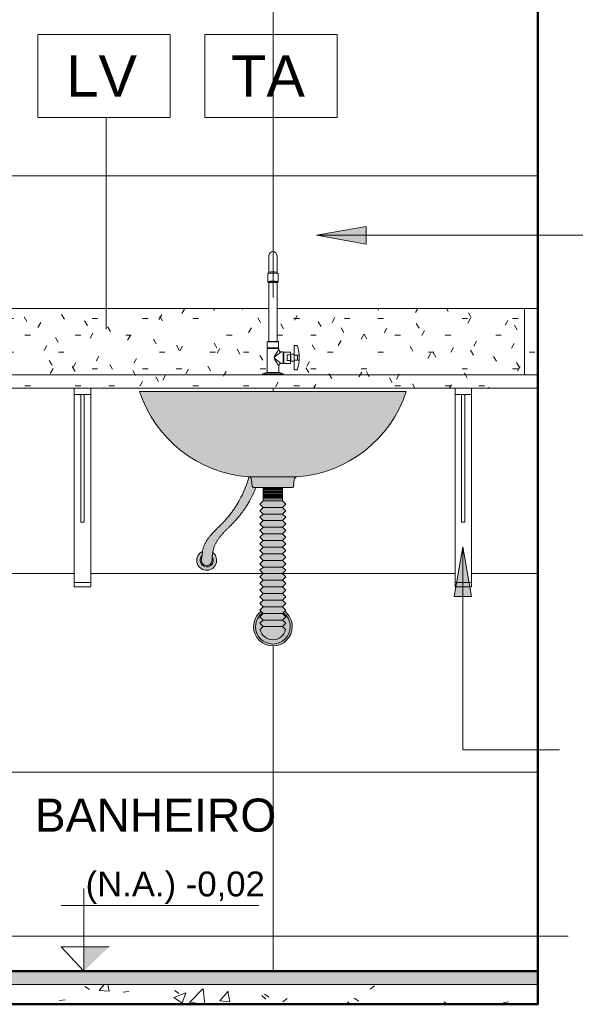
# Model space of a CAD drawing. Header units: metres. Extents: x 0.1 to 29.7, y -14.4 to 9.4.
# Tile 9 of 14: x 18.3 to 19.1, y -0.1 to 1.4. Entities that reach past the tile are written whole.
import ezdxf

# ---------------------------------------------------------------- set-up
doc = ezdxf.new("R2010")
doc.units = ezdxf.units.M
for name, color, linetype, lineweight in [('A-ANNO-KEYN', 7, 'Continuous', 9), ('A-DETL-GENF', 7, 'Continuous', 5), ('A-FLOR', 7, 'Continuous', 5), ('A-FLOR-MCUT', 7, 'Continuous', 5), ('A-FLOR-PATT', 7, 'Continuous', 5), ('A-WALL-PATT', 7, 'Continuous', 5), ('G-ANNO-DIMS', 7, 'Continuous', 9), ('G-ANNO-TEXT', 7, 'Continuous', 9), ('I-WALL', 7, 'Continuous', 5), ('P-SANR-FIXT', 7, 'Continuous', 5), ('Q-CASE', 7, 'Continuous', 5), ('Q-SPCQ', 7, 'Continuous', 5)]:
    doc.layers.add(name, color=color, linetype=linetype, lineweight=lineweight)
doc.layers.add('A-DETL', color=7, linetype='Continuous', lineweight=5, true_color=0x00a600)
doc.styles.add('Arial_3', font='arial.ttf', dxfattribs={"height": 0.0375})
doc.styles.add('Arial_4', font='arial.ttf', dxfattribs={"height": 0.05})
doc.styles.add('Arial_5', font='arial.ttf', dxfattribs={"height": 0.0625})
pattern_1 = [(0, (0, 0), (0.1016, 0.0254), [0.00838, -0.06782, 0.00838, -0.06782, -0.4064]), (0, (0, 0), (0.1016, 0.0254), [-0.1524, 0.00838, -0.14402, 0.00838, -0.06782, -0.1778]), (0, (0, 0), (0.1016, 0.0254), [-0.381, 0.00838, -0.04242, 0.00838, -0.11862]), (120, (0.0381, 0.0127), (-0.072797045, 0.07528818), [0.00838, -0.06782, 0.00838, -0.06782, -0.4064]), (120, (0.0381, 0.0127), (-0.072797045, 0.07528818), [-0.1524, 0.00838, -0.14402, 0.00838, -0.06782, -0.1778]), (120, (0.0381, 0.0127), (-0.072797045, 0.07528818), [-0.381, 0.00838, -0.04242, 0.00838, -0.11862]), (240, (0.0508, 0.0635), (-0.028802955, -0.10068818), [0.00838, -0.06782, 0.00838, -0.06782, -0.4064]), (240, (0.0508, 0.0635), (-0.028802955, -0.10068818), [-0.1524, 0.00838, -0.14402, 0.00838, -0.06782, -0.1778]), (240, (0.0508, 0.0635), (-0.028802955, -0.10068818), [-0.381, 0.00838, -0.04242, 0.00838, -0.11862])]

# ---------------------------------------------------------------- blocks, each defined once
blk = doc.blocks.new('TAMPO GRANITO2 - TAMPO GRANITO-2002902-5b')
at = {"layer": 'Q-CASE', "true_color": 0xc0c0c0}
h = blk.add_hatch(dxfattribs=at)
h.set_pattern_fill('FP_12', color=9, style=0, pattern_type=2)
h.set_pattern_definition(pattern_1)
h.paths.add_polyline_path([(13.7471, 0.88), (14.095, 0.88), (14.095, 0.98), (13.7212, 0.98), (13.7212, 0.9305), (13.723, 0.9305), (13.7236, 0.9299), (13.7236, 0.9207), (13.7227, 0.9207), (13.7228, 0.9198), (13.724, 0.9198), (13.7241, 0.9173), (13.725, 0.9157), (13.7266, 0.9148), (13.7295, 0.9147), (13.7306, 0.9144), (13.7306, 0.9137), (13.7314, 0.9137), (13.7314, 0.9145), (13.7414, 0.9145), (13.7414, 0.9105), (13.7422, 0.9105), (13.7422, 0.9113), (13.7471, 0.9114), (13.7471, 0.9242), (13.7511, 0.9242), (13.7519, 0.9237), (13.7543, 0.9114), (13.7543, 0.8999), (13.7519, 0.8882), (13.7512, 0.8877), (13.7471, 0.8877), (13.7471, 0.9005), (13.7422, 0.9006), (13.7422, 0.9014), (13.7414, 0.9014), (13.7414, 0.8974), (13.7314, 0.8974), (13.7314, 0.8982), (13.7306, 0.8982), (13.7306, 0.8972), (13.7266, 0.8971), (13.725, 0.8962), (13.7241, 0.8946), (13.724, 0.8937), (13.7241, 0.8835), (13.725, 0.8835), (13.7304, 0.8816), (13.7308, 0.8809), (13.7308, 0.88), (13.7414, 0.88)])
h.paths.add_polyline_path([(13.4354, 0.88), (13.6993, 0.88), (13.6993, 0.8809), (13.6997, 0.8816), (13.7052, 0.8835), (13.7061, 0.8835), (13.7061, 0.9198), (13.7074, 0.9198), (13.7074, 0.9207), (13.7065, 0.9207), (13.7065, 0.9299), (13.7074, 0.9305), (13.7089, 0.9305), (13.7089, 0.98), (13.315, 0.98), (13.315, 0.88)])
h = blk.add_hatch(dxfattribs=at)
h.set_pattern_fill('FP_12', color=9, style=0, pattern_type=2)
h.set_pattern_definition(pattern_1)
h.paths.add_polyline_path([(14.115, 0.88), (14.115, 0.98), (14.095, 0.98), (14.095, 0.88)])
h = blk.add_hatch(dxfattribs=at)
h.set_pattern_fill('FP_12', color=9, style=0, pattern_type=2)
h.set_pattern_definition(pattern_1)
h.paths.add_polyline_path([(13.9456, 0.86), (14.115, 0.86), (14.115, 0.88), (13.315, 0.88), (13.315, 0.86), (13.7755, 0.86)])
at = {"layer": 'Q-CASE'}
for p, q in [((13.315, 0.98), (13.7089, 0.98)), ((13.315, 0.88), (13.315, 0.98)), ((13.7212, 0.98), (14.095, 0.98)), ((14.095, 0.98), (14.115, 0.98)), ((14.095, 0.88), (14.095, 0.98)), ((13.315, 0.88), (14.115, 0.88)), ((13.315, 0.88), (13.315, 0.86)), ((14.115, 0.88), (14.095, 0.88)), ((14.115, 0.86), (13.315, 0.86))]:
    blk.add_line(p, q, dxfattribs=at)
blk = doc.blocks.new('TORNEIRA DE MESA_ BICA MÓVEL_ BICA ALTA - 1167_C34_Cromado CR10-2217854-5b')
at = {"layer": 'P-SANR-FIXT'}
for p, q in [((13.7089, 1.06), (13.7089, 1.035)), ((13.7212, 1.035), (13.7212, 1.06)), ((13.7072, 1.033), (13.7072, 1.0209)), ((13.7229, 1.0209), (13.7229, 1.033)), ((13.7089, 1.0196), (13.7089, 0.9305)), ((13.7212, 0.9305), (13.7212, 1.0196)), ((13.7071, 0.9305), (13.7065, 0.9299)), ((13.7065, 0.9299), (13.7065, 0.9207)), ((13.7065, 0.9299), (13.7236, 0.9299)), ((13.7089, 0.9305), (13.7071, 0.9305)), ((13.7089, 0.9305), (13.7212, 0.9305)), ((13.723, 0.9305), (13.7212, 0.9305)), ((13.7236, 0.9299), (13.723, 0.9305)), ((13.7236, 0.9207), (13.7236, 0.9299)), ((13.7511, 0.9242), (13.7471, 0.9242)), ((13.7471, 0.9242), (13.7471, 0.9114)), ((13.7074, 0.9198), (13.7061, 0.9198)), ((13.7061, 0.9198), (13.7061, 0.8835)), ((13.7065, 0.9207), (13.7074, 0.9207)), ((13.7074, 0.9207), (13.7074, 0.9198)), ((13.7074, 0.9207), (13.7227, 0.9207)), ((13.7074, 0.9198), (13.7227, 0.9198)), ((13.724, 0.9182), (13.7179, 0.9094)), ((13.7275, 0.9147), (13.7182, 0.9077)), ((13.7227, 0.9198), (13.7227, 0.9207)), ((13.7227, 0.9207), (13.7236, 0.9207)), ((13.724, 0.9198), (13.7227, 0.9198)), ((13.724, 0.9182), (13.724, 0.9198)), ((13.7306, 0.9147), (13.7275, 0.9147)), ((13.7306, 0.9137), (13.7306, 0.9147)), ((13.7314, 0.9137), (13.7306, 0.9137)), ((13.7306, 0.9137), (13.7306, 0.8982)), ((13.7414, 0.9145), (13.7314, 0.9145)), ((13.7314, 0.9145), (13.7314, 0.9137)), ((13.7314, 0.8982), (13.7314, 0.9137)), ((13.7363, 0.9101), (13.7363, 0.9018)), ((13.7414, 0.9101), (13.7363, 0.9101)), ((13.7414, 0.9105), (13.7414, 0.9145)), ((13.7422, 0.9105), (13.7414, 0.9105)), ((13.7414, 0.9105), (13.7414, 0.9014)), ((13.7471, 0.9114), (13.7422, 0.9113)), ((13.7422, 0.9113), (13.7422, 0.9105)), ((13.7422, 0.9105), (13.7422, 0.9014)), ((13.7471, 0.9114), (13.7471, 0.9005)), ((13.7471, 0.9095), (13.7543, 0.9095)), ((13.7179, 0.9025), (13.724, 0.8937)), ((13.7182, 0.9042), (13.7275, 0.8972)), ((13.724, 0.8835), (13.724, 0.8937)), ((13.7275, 0.8972), (13.7306, 0.8972)), ((13.7306, 0.8972), (13.7306, 0.8982)), ((13.7306, 0.8982), (13.7314, 0.8982)), ((13.7314, 0.8982), (13.7314, 0.8974)), ((13.7314, 0.8974), (13.7414, 0.8974)), ((13.7363, 0.9018), (13.7414, 0.9018)), ((13.7414, 0.8974), (13.7414, 0.9014)), ((13.7414, 0.9014), (13.7422, 0.9014)), ((13.7422, 0.9014), (13.7422, 0.9006)), ((13.7422, 0.9006), (13.7471, 0.9005)), ((13.7471, 0.9024), (13.7543, 0.9024)), ((13.7471, 0.9005), (13.7471, 0.8877)), ((13.6993, 0.8809), (13.6993, 0.88)), ((13.6993, 0.8809), (13.7308, 0.8809)), ((13.7052, 0.8835), (13.6997, 0.8816)), ((13.6997, 0.8816), (13.7304, 0.8816)), ((13.7061, 0.8835), (13.7052, 0.8835)), ((13.7061, 0.8835), (13.724, 0.8835)), ((13.7249, 0.8835), (13.724, 0.8835)), ((13.7304, 0.8816), (13.7249, 0.8835)), ((13.7308, 0.88), (13.7308, 0.8809)), ((13.7471, 0.8877), (13.7512, 0.8877))]:
    blk.add_line(p, q, dxfattribs=at)
for centre, radius, start, end in [((13.715, 1.06), 0.00611, 0, 180), ((13.708, 1.0321), 0.00121, 92.5508, 131.4492), ((13.707, 1.035), 0.00194, 300.0086, 0), ((13.715, 0.9655), 0.0682, 84.0258, 95.9742), ((13.715, 1.0004), 0.0351, 79.9629, 100.0371), ((13.7231, 1.035), 0.00194, 180, 239.9914), ((13.7221, 1.0321), 0.00121, 48.5508, 87.4492), ((13.715, 0.9756), 0.0459, 80.1561, 99.8439), ((13.7083, 1.0209), 0.00113, 180, 234.4583), ((13.7092, 1.023), 0.00344, 243.1079, 264.8921), ((13.715, 1.0795), 0.0602, 264.1674, 275.8326), ((13.7209, 1.023), 0.00344, 275.1079, 296.8921), ((13.7218, 1.0209), 0.00113, 305.5417, 0), ((13.7511, 0.9234), 0.0008, 20, 90), ((13.6958, 0.9059), 0.0588, 342.4334, 17.5295), ((13.7229, 0.906), 0.00603, 145.542, 214.458), ((13.7196, 0.906), 0.00222, 127, 233), ((13.7275, 0.9182), 0.0035, 180, 270), ((13.6958, 0.9059), 0.0561, 356.4132, 3.5868), ((13.7275, 0.8937), 0.0035, 90, 180), ((13.7, 0.8809), 0.000696, 109.5582, 180.4418), ((13.7301, 0.8809), 0.000696, 359.5582, 70.4418), ((13.7512, 0.8884), 0.000702, 270, 342.4334)]:
    blk.add_arc(centre, radius, start, end, dxfattribs=at)
blk.add_ellipse((13.715, 1.0199), major_axis=(0.00662, 0), ratio=0.119103, start_param=5.892279, end_param=9.815684, dxfattribs=at)
blk = doc.blocks.new('MAO FRANCESA_4 - MAO FRANCESA_1-2704291-5b')
at = {"layer": 'Q-SPCQ'}
for p, q in [((13.415, 0.8505), (13.415, 0.86)), ((13.415, 0.8488), (13.415, 0.8505)), ((13.44, 0.8505), (13.415, 0.8505)), ((13.415, 0.5667), (13.415, 0.8488)), ((13.425, 0.6578), (13.425, 0.8505)), ((13.43, 0.8505), (13.43, 0.6578)), ((13.44, 0.86), (13.44, 0.8505)), ((13.44, 0.8505), (13.44, 0.8488)), ((13.44, 0.8488), (13.44, 0.5667)), ((13.425, 0.6578), (13.43, 0.6578)), ((13.415, 0.56), (13.415, 0.5667)), ((13.415, 0.5667), (13.44, 0.5667)), ((13.44, 0.5667), (13.44, 0.56)), ((13.44, 0.56), (13.415, 0.56))]:
    blk.add_line(p, q, dxfattribs=at)
blk = doc.blocks.new('MAO FRANCESA_3 - MAO FRANCESA_1-2704397-5b')
at = {"layer": 'Q-SPCQ'}
for p, q in [((13.99, 0.8505), (13.99, 0.86)), ((13.99, 0.8488), (13.99, 0.8505)), ((14.015, 0.8505), (13.99, 0.8505)), ((13.99, 0.5667), (13.99, 0.8488)), ((14, 0.6578), (14, 0.8505)), ((14.005, 0.8505), (14.005, 0.6578)), ((14.015, 0.86), (14.015, 0.8505)), ((14.015, 0.8505), (14.015, 0.8488)), ((14.015, 0.8488), (14.015, 0.5667)), ((14, 0.6578), (14.005, 0.6578)), ((13.99, 0.56), (13.99, 0.5667)), ((13.99, 0.5667), (14.015, 0.5667)), ((14.015, 0.5667), (14.015, 0.56)), ((14.015, 0.56), (13.99, 0.56))]:
    blk.add_line(p, q, dxfattribs=at)
blk = doc.blocks.new('Identificador de nota-chave - Número da nota-chave - Enquadrada-2426861-5b')
at = {"layer": 'A-ANNO-KEYN'}
for p, q in [((13.3599, 1.2686), (13.3599, 1.3936)), ((13.3599, 1.3936), (13.5599, 1.3936)), ((13.5599, 1.3936), (13.5599, 1.2686)), ((13.3599, 1.2686), (13.5599, 1.2686))]:
    blk.add_line(p, q, dxfattribs=at)
blk = doc.blocks.new('Elevações de ponto - Cota de elevação - corte _N_O e N_A_-1979376-5b')
at = {"layer": 'G-ANNO-DIMS'}
blk.add_hatch(color=256, dxfattribs=at).paths.add_polyline_path([(13.4675, 0.0168), (13.4293, -0.02), (13.4293, 0.0168)])
for p, q in [((13.4293, -0.02), (13.4293, 0.105)), ((13.395, 0.0793), (13.6939, 0.0793)), ((13.4293, -0.02), (13.395, 0.0168)), ((13.395, 0.0168), (13.4675, 0.0168)), ((13.4293, 0.0168), (13.395, 0.0168)), ((13.395, 0.0168), (13.4293, -0.02)), ((13.4293, -0.02), (13.4293, 0.0168))]:
    blk.add_line(p, q, dxfattribs=at)

msp = doc.modelspace()

# ---------------------------------------------------------------- hatches: boundary and pattern name
at = {"layer": 'A-DETL-GENF', "true_color": 0xffffff}
for points in [[(18.6978, 0.7261), (18.699, 0.7261), (18.7233, 0.7295), (18.7426, 0.7344), (18.7634, 0.7424), (18.783, 0.7527), (18.8013, 0.7654), (18.818, 0.7801), (18.8328, 0.7966), (18.8456, 0.8148), (18.856, 0.8343), (18.8642, 0.8551), (18.4615, 0.8551), (18.4697, 0.8343), (18.4801, 0.8148), (18.4929, 0.7966), (18.5077, 0.7801), (18.5243, 0.7654), (18.5426, 0.7527), (18.5623, 0.7424), (18.583, 0.7344), (18.6046, 0.729), (18.6278, 0.7261), (18.6968, 0.7261)], [(18.5628, 0.592), (18.5655, 0.5925), (18.567, 0.5932), (18.5691, 0.5951), (18.5698, 0.5961), (18.5706, 0.5985), (18.571, 0.6034), (18.5716, 0.6107), (18.5745, 0.6211), (18.5774, 0.6276), (18.582, 0.6345), (18.5875, 0.6409), (18.6068, 0.6608), (18.6137, 0.6689), (18.6206, 0.6782), (18.6273, 0.6892), (18.6349, 0.705), (18.6369, 0.71), (18.6327, 0.7102), (18.6316, 0.7118), (18.6303, 0.7228), (18.6292, 0.7246), (18.6289, 0.7249), (18.6278, 0.7256), (18.6265, 0.7261), (18.6237, 0.717), (18.6177, 0.702), (18.6113, 0.6892), (18.6046, 0.6782), (18.5958, 0.6666), (18.5875, 0.6573), (18.5775, 0.6471), (18.5715, 0.6409), (18.5656, 0.6339), (18.5614, 0.6276), (18.5579, 0.6198), (18.5564, 0.6132), (18.5556, 0.6069), (18.5553, 0.6061), (18.5549, 0.5997), (18.5554, 0.5973), (18.5559, 0.596), (18.5576, 0.594), (18.5598, 0.5926), (18.5608, 0.5922), (18.5622, 0.5921)], [(18.6481, 0.71), (18.693, 0.7102), (18.694, 0.7118), (18.6953, 0.7228), (18.6959, 0.7239), (18.6968, 0.7249), (18.6978, 0.7256), (18.699, 0.7261), (18.6266, 0.7261), (18.6278, 0.7256), (18.6292, 0.7246), (18.6298, 0.7239), (18.6303, 0.7228), (18.6306, 0.7215), (18.6316, 0.7118), (18.6332, 0.7101), (18.6336, 0.71), (18.6452, 0.71)], [(18.6652, 0.4803), (18.6699, 0.4815), (18.6741, 0.4838), (18.6777, 0.487), (18.6804, 0.491), (18.682, 0.4955), (18.6777, 0.5001), (18.6825, 0.505), (18.6775, 0.51), (18.6825, 0.515), (18.6775, 0.52), (18.6825, 0.525), (18.6775, 0.53), (18.6825, 0.535), (18.6775, 0.54), (18.6825, 0.545), (18.6775, 0.55), (18.6825, 0.555), (18.6775, 0.56), (18.6825, 0.565), (18.6775, 0.57), (18.6825, 0.575), (18.6775, 0.58), (18.6825, 0.585), (18.6775, 0.59), (18.6825, 0.595), (18.6775, 0.6), (18.6825, 0.605), (18.6775, 0.61), (18.6825, 0.615), (18.6775, 0.62), (18.6825, 0.625), (18.6775, 0.63), (18.6825, 0.635), (18.6775, 0.64), (18.6825, 0.645), (18.6775, 0.65), (18.6825, 0.655), (18.6775, 0.66), (18.6825, 0.665), (18.6775, 0.67), (18.6825, 0.675), (18.6775, 0.68), (18.6825, 0.685), (18.6775, 0.69), (18.6775, 0.71), (18.6481, 0.71), (18.6481, 0.69), (18.6431, 0.685), (18.6481, 0.68), (18.6431, 0.675), (18.6481, 0.67), (18.6431, 0.665), (18.6481, 0.66), (18.6431, 0.655), (18.6481, 0.65), (18.6431, 0.645), (18.6481, 0.64), (18.6431, 0.635), (18.6481, 0.63), (18.6431, 0.625), (18.6481, 0.62), (18.6431, 0.615), (18.6481, 0.61), (18.6431, 0.605), (18.6481, 0.6), (18.6431, 0.595), (18.6481, 0.59), (18.6431, 0.585), (18.6481, 0.58), (18.6431, 0.575), (18.6481, 0.57), (18.6431, 0.565), (18.6481, 0.56), (18.6431, 0.555), (18.6481, 0.55), (18.6431, 0.545), (18.6481, 0.54), (18.6431, 0.535), (18.6481, 0.53), (18.6431, 0.525), (18.6481, 0.52), (18.6431, 0.515), (18.6481, 0.51), (18.6431, 0.505), (18.6481, 0.5), (18.6436, 0.4955), (18.6453, 0.491), (18.6482, 0.4867), (18.6515, 0.4838), (18.6559, 0.4815), (18.6604, 0.4803), (18.6628, 0.4803)], [(18.5611, 0.5851), (18.565, 0.5851), (18.5691, 0.5864), (18.5721, 0.5881), (18.5748, 0.5909), (18.5767, 0.5943), (18.5777, 0.598), (18.5774, 0.6029), (18.5767, 0.6057), (18.5745, 0.6093), (18.5721, 0.6118), (18.5712, 0.6053), (18.5724, 0.6025), (18.5728, 0.5999), (18.5724, 0.5974), (18.5715, 0.5951), (18.57, 0.5931), (18.5681, 0.5915), (18.5658, 0.5905), (18.5634, 0.5901), (18.5609, 0.5902), (18.5586, 0.591), (18.5565, 0.5923), (18.5548, 0.5941), (18.5536, 0.5963), (18.553, 0.5987), (18.553, 0.6011), (18.5536, 0.6035), (18.5548, 0.6058), (18.5557, 0.6069), (18.5563, 0.6135), (18.5528, 0.6111), (18.5506, 0.6086), (18.5487, 0.605), (18.5479, 0.6014), (18.5481, 0.5973), (18.5491, 0.5938), (18.5512, 0.5905), (18.5548, 0.5874), (18.5574, 0.586), (18.5608, 0.5852)], [(18.5621, 0.59), (18.5649, 0.5902), (18.567, 0.5909), (18.5698, 0.5929), (18.571, 0.5943), (18.572, 0.5961), (18.5727, 0.5985), (18.5726, 0.6019), (18.5722, 0.6034), (18.5711, 0.6056), (18.5706, 0.5979), (18.5691, 0.5951), (18.5685, 0.5943), (18.5668, 0.593), (18.5649, 0.5922), (18.5622, 0.5921), (18.5602, 0.5925), (18.5588, 0.593), (18.5572, 0.5943), (18.5556, 0.5966), (18.5551, 0.5979), (18.5548, 0.6), (18.5553, 0.6064), (18.5539, 0.6044), (18.5531, 0.6019), (18.5529, 0.5997), (18.5533, 0.5973), (18.5544, 0.5947), (18.5559, 0.5928), (18.5579, 0.5913), (18.5598, 0.5905), (18.5619, 0.59)], [(18.6628, 0.4708), (18.6704, 0.4718), (18.6774, 0.4747), (18.6835, 0.4794), (18.6881, 0.4854), (18.6911, 0.4932), (18.692, 0.5), (18.691, 0.5076), (18.6881, 0.5146), (18.6835, 0.5206), (18.6805, 0.5229), (18.6786, 0.5206), (18.6814, 0.5185), (18.6855, 0.5131), (18.6881, 0.5068), (18.689, 0.5), (18.6881, 0.4932), (18.6855, 0.4869), (18.6814, 0.4815), (18.6759, 0.4773), (18.6696, 0.4747), (18.6628, 0.4738), (18.656, 0.4747), (18.6497, 0.4773), (18.6443, 0.4815), (18.6401, 0.4869), (18.6375, 0.4932), (18.6366, 0.5), (18.6375, 0.5068), (18.6401, 0.5131), (18.6443, 0.5185), (18.6473, 0.5208), (18.6452, 0.5229), (18.6422, 0.5206), (18.6375, 0.5146), (18.6346, 0.5076), (18.6336, 0.5), (18.6346, 0.4924), (18.6375, 0.4854), (18.6422, 0.4794), (18.6482, 0.4747), (18.656, 0.4717)], [(18.6628, 0.4738), (18.6704, 0.475), (18.6759, 0.4773), (18.6814, 0.4815), (18.6855, 0.4869), (18.6881, 0.4932), (18.689, 0.5), (18.6881, 0.5068), (18.6855, 0.5131), (18.6808, 0.519), (18.6782, 0.5206), (18.6775, 0.52), (18.6824, 0.5148), (18.6775, 0.51), (18.6825, 0.505), (18.6777, 0.4998), (18.682, 0.4955), (18.6799, 0.4902), (18.6775, 0.4868), (18.6741, 0.4838), (18.6698, 0.4815), (18.6652, 0.4803), (18.6604, 0.4803), (18.6558, 0.4815), (18.6515, 0.4838), (18.648, 0.487), (18.6453, 0.491), (18.6436, 0.4955), (18.648, 0.5001), (18.6431, 0.505), (18.6481, 0.51), (18.6431, 0.515), (18.6481, 0.52), (18.6471, 0.5206), (18.6443, 0.5185), (18.6401, 0.5131), (18.6375, 0.5068), (18.6366, 0.5), (18.6375, 0.4932), (18.6401, 0.4869), (18.6443, 0.4815), (18.6497, 0.4773), (18.656, 0.4747)]]:
    msp.add_hatch(color=7, dxfattribs=at).paths.add_polyline_path(points)
at = {"layer": 'A-FLOR', "true_color": 0xbbc5c4}
msp.add_hatch(color=9, dxfattribs=at).paths.add_polyline_path([(18.9728, -0.04), (19.0628, -0.04), (19.0628, -0.02), (16.3428, -0.02), (16.3428, -0.04), (18.7233, -0.04)])
at = {"layer": 'A-FLOR-PATT', "true_color": 0x787878}
h = msp.add_hatch(dxfattribs=at)
h.set_pattern_fill('FP_11', color=8, style=0, pattern_type=2)
h.set_pattern_definition([(50, (4.94779, 0), (0.1821895, -0.015938), [0.01905, -0.20955]), (355, (4.9478, 0), (-0.0352423, 0.1910586), [0.01524, -0.16764]), (100.451, (4.96297, -0.00133), (0.146942, 0.1751196), [0.01619, -0.17809]), (46.184, (4.9478, 0.0508), (0.2710768, -0.0420454), [0.02857, -0.31432]), (96.636, (4.97038, 0.0473), (0.237407, 0.247433), [0.02429, -0.26714]), (351.184, (4.9478, 0.0508), (0.237406, 0.247428), [0.02286, -0.25146]), (21, (4.97319, 0.0381), (0.1516197, -0.1022669), [0.01905, -0.20955]), (326, (4.9732, 0.0381), (0.0618035, 0.1841894), [0.01524, -0.16764]), (71.451, (4.98582, 0.02958), (0.213418, 0.0819242), [0.01619, -0.17809]), (37.5, (4.94779, 0), (0.00308637, 0.08455105), [0.00838, -0.15723, 0.00838, -0.1618, -0.16827]), (37.5, (4.94779, 0), (0.00308637, 0.08455105), [-0.33579, 0.00838, -0.15989]), (7.5, (4.94779, 0), (0.06681573, 0.10017824), [0.00838, -0.08865, 0.00838, -0.15342, -0.06413]), (7.5, (4.94779, 0), (0.06681573, 0.10017824), [-0.25883, 0.00838, -0.05575]), (327.5, (4.89115, 0), (0.13558658, -0.0057276), [0.00838, -0.05512, 0.00838, -0.18974, -0.26289]), (327.5, (4.89115, 0), (0.13558658, -0.0057276), [-0.26162, 0.00838, -0.25451]), (317.5, (4.86575, 0), (0.1481253, 0.0254287), [0.00838, -0.07417, 0.00838, -0.12319, -0.18669]), (317.5, (4.86575, 0), (0.1481253, 0.0254287), [-0.21412, 0.00838, -0.17831])])
h.paths.add_polyline_path([(17.3629, -0.07), (19.0628, -0.07), (19.0628, -0.04), (16.3428, -0.04), (16.3428, -0.07), (17.0228, -0.07)])
at = {"layer": 'A-WALL-PATT', "true_color": 0x808080}
h = msp.add_hatch(dxfattribs=at)
h.set_pattern_fill('FP_13', color=8, style=0, pattern_type=2)
h.set_pattern_definition([(0, (16.2628, -0.02), (0, 0.3), []), (90, (16.2628, -0.02), (-0.4, 2e-17), [])])
h.paths.add_polyline_path([(19.0628, -0.02), (19.0628, 0.86), (18.9628, 0.86), (18.9628, 0.56), (18.9378, 0.56), (18.9378, 0.86), (18.3878, 0.86), (18.3878, 0.56), (18.3628, 0.56), (18.3628, 0.86), (18.2628, 0.86), (18.2628, 0.98), (18.6567, 0.98), (18.6567, 1.0196), (18.6555, 1.0199), (18.655, 1.0209), (18.655, 1.033), (18.6561, 1.0336), (18.6566, 1.0345), (18.6567, 1.035), (18.6569, 1.0616), (18.6575, 1.0631), (18.6585, 1.0644), (18.6598, 1.0653), (18.6612, 1.066), (18.6628, 1.0662), (18.6644, 1.066), (18.6659, 1.0653), (18.6671, 1.0644), (18.6681, 1.0631), (18.6687, 1.0616), (18.6689, 1.06), (18.6692, 1.034), (18.6699, 1.0333), (18.6707, 1.033), (18.6707, 1.0209), (18.6699, 1.0198), (18.669, 1.0196), (18.669, 0.98), (19.0628, 0.98), (19.0628, 1.78), (16.3428, 1.78), (16.3428, 0.58), (16.3478, 0.58), (16.3478, -0.02), (16.7816, -0.02), (16.7816, -0.017), (16.7823, -0.0156), (16.7836, -0.015), (16.9021, -0.015), (16.9035, -0.0156), (16.9041, -0.017), (16.9041, -0.02), (17.5676, -0.02), (17.5866, 0.146), (17.5858, 0.1607), (17.5821, 0.1749), (17.5754, 0.1879), (17.5661, 0.1993), (17.5437, 0.2228), (17.5221, 0.2494), (17.5047, 0.2741), (17.4873, 0.3031), (17.486, 0.3036), (17.4793, 0.3048), (17.4783, 0.3056), (17.4775, 0.3074), (17.4751, 0.3528), (17.4755, 0.3548), (17.4766, 0.3566), (17.4786, 0.3585), (17.4806, 0.3597), (17.4818, 0.36), (17.5221, 0.36), (17.5158, 0.3608), (17.4778, 0.3608), (17.4774, 0.3613), (17.478, 0.3711), (17.4786, 0.3744), (17.4799, 0.3775), (17.4819, 0.3803), (17.4845, 0.3825), (17.4875, 0.3841), (17.4867, 0.3843), (17.487, 0.3909), (17.4877, 0.3925), (17.4887, 0.3939), (17.4905, 0.3953), (17.4916, 0.3959), (17.4933, 0.3964), (17.5044, 0.3978), (17.4895, 0.5272), (17.4758, 0.6818), (17.4763, 0.6838), (17.4774, 0.6847), (17.4778, 0.685), (17.4681, 0.6852), (17.4671, 0.6857), (17.4663, 0.6869), (17.4661, 0.6883), (17.4673, 0.7), (17.4681, 0.7034), (17.4696, 0.7066), (17.4718, 0.7093), (17.4758, 0.7119), (17.4788, 0.713), (17.4813, 0.7134), (17.562, 0.718), (17.6428, 0.7199), (17.6428, 0.723), (17.6828, 0.723), (17.6828, 0.7199), (17.7645, 0.7179), (17.8464, 0.7132), (17.8494, 0.7125), (17.8523, 0.7111), (17.8549, 0.7089), (17.857, 0.7063), (17.8584, 0.7033), (17.8592, 0.7), (17.8604, 0.6883), (17.8599, 0.6863), (17.8588, 0.6853), (17.857, 0.685), (17.8471, 0.6849), (17.8488, 0.6838), (17.8493, 0.6825), (17.8494, 0.6818), (17.8361, 0.5272), (17.8212, 0.3978), (17.8342, 0.3959), (17.8357, 0.3951), (17.837, 0.3939), (17.8382, 0.3922), (17.8387, 0.3909), (17.839, 0.3892), (17.839, 0.3843), (17.8382, 0.3841), (17.8412, 0.3825), (17.8438, 0.3803), (17.8458, 0.3775), (17.8471, 0.3744), (17.8478, 0.3695), (17.8483, 0.3613), (17.8477, 0.3608), (17.8079, 0.3608), (17.807, 0.3604), (17.8034, 0.36), (17.8449, 0.3597), (17.8469, 0.3585), (17.8495, 0.3558), (17.85, 0.3548), (17.8503, 0.3528), (17.848, 0.3074), (17.8467, 0.3052), (17.8455, 0.3046), (17.8382, 0.3031), (17.8373, 0.302), (17.8207, 0.2741), (17.8014, 0.2467), (17.806, 0.2341), (17.811, 0.2234), (17.8162, 0.2143), (17.8215, 0.2066), (17.8284, 0.1985), (17.8325, 0.1942), (17.8518, 0.1756), (17.8549, 0.1715), (17.8578, 0.1659), (17.8593, 0.1616), (17.8619, 0.1596), (17.864, 0.1569), (17.8653, 0.1538), (17.8657, 0.1505), (17.8653, 0.1471), (17.8635, 0.1434), (17.8612, 0.1408), (17.8593, 0.1393), (17.8562, 0.138), (17.8518, 0.1377), (17.8495, 0.138), (17.8458, 0.1398), (17.8432, 0.1421), (17.8417, 0.144), (17.8404, 0.1471), (17.84, 0.1505), (17.8404, 0.1538), (17.8423, 0.1577), (17.8436, 0.1595), (17.8417, 0.165), (17.8395, 0.1691), (17.8363, 0.1733), (17.8313, 0.1784), (17.8193, 0.1893), (17.8146, 0.1942), (17.8098, 0.1999), (17.8034, 0.2095), (17.8004, 0.2147), (17.7959, 0.2241), (17.7917, 0.2349), (17.7818, 0.2228), (17.7578, 0.1974), (17.7501, 0.1879), (17.7434, 0.1749), (17.7396, 0.1607), (17.7389, 0.146), (17.7578, -0.02), (17.9116, -0.02), (17.9116, -0.017), (17.9123, -0.0156), (17.9136, -0.015), (18.0321, -0.015), (18.0335, -0.0156), (18.0341, -0.017), (18.0341, -0.02), (18.7233, -0.02)])
h.paths.add_polyline_path([(19.0628, -0.07), (19.0634, -0.07), (19.0634, -0.02), (19.0628, -0.02), (19.0628, -0.04)])
h.paths.add_polyline_path([(17.9544, 0.2376), (17.9511, 0.238), (17.9474, 0.2398), (17.9448, 0.2421), (17.9433, 0.244), (17.942, 0.2471), (17.9415, 0.2504), (17.942, 0.2538), (17.9438, 0.2575), (17.9453, 0.2595), (17.948, 0.2616), (17.9511, 0.2629), (17.9544, 0.2633), (17.9578, 0.2629), (17.9615, 0.2611), (17.9635, 0.2595), (17.9656, 0.2569), (17.9669, 0.2538), (17.9673, 0.2504), (17.9669, 0.2471), (17.9651, 0.2434), (17.9628, 0.2408), (17.9609, 0.2393), (17.9578, 0.238)])
h.paths.add_polyline_path([(18.6628, 0.4708), (18.6553, 0.4718), (18.6482, 0.4747), (18.6422, 0.4794), (18.6375, 0.4854), (18.6346, 0.4924), (18.6336, 0.5), (18.6346, 0.5076), (18.6375, 0.5146), (18.6422, 0.5206), (18.6452, 0.5229), (18.6431, 0.525), (18.6481, 0.53), (18.6431, 0.535), (18.6481, 0.54), (18.6431, 0.545), (18.6481, 0.55), (18.6431, 0.555), (18.6481, 0.56), (18.6431, 0.565), (18.6481, 0.57), (18.6431, 0.575), (18.6481, 0.58), (18.6431, 0.585), (18.6481, 0.59), (18.6431, 0.595), (18.6481, 0.6), (18.6431, 0.605), (18.6481, 0.61), (18.6431, 0.615), (18.6481, 0.62), (18.6431, 0.625), (18.6481, 0.63), (18.6431, 0.635), (18.6481, 0.64), (18.6431, 0.645), (18.6481, 0.65), (18.6431, 0.655), (18.6481, 0.66), (18.6431, 0.665), (18.6481, 0.67), (18.6431, 0.675), (18.6481, 0.68), (18.6431, 0.685), (18.6481, 0.69), (18.6481, 0.71), (18.6369, 0.71), (18.6337, 0.702), (18.6273, 0.6892), (18.6206, 0.6782), (18.6137, 0.6689), (18.6068, 0.6608), (18.5908, 0.6443), (18.5875, 0.6409), (18.5816, 0.6339), (18.5774, 0.6276), (18.5739, 0.6198), (18.5716, 0.6107), (18.5717, 0.609), (18.5721, 0.6118), (18.5748, 0.609), (18.5767, 0.6056), (18.5777, 0.6009), (18.5774, 0.597), (18.5767, 0.5943), (18.5747, 0.5908), (18.5721, 0.5881), (18.5685, 0.5861), (18.5644, 0.5851), (18.5608, 0.5852), (18.5573, 0.5861), (18.5533, 0.5886), (18.5512, 0.5905), (18.5491, 0.5938), (18.548, 0.5975), (18.5481, 0.6022), (18.5488, 0.6052), (18.5506, 0.6086), (18.5533, 0.6115), (18.5563, 0.6136), (18.5579, 0.6198), (18.5614, 0.6276), (18.566, 0.6345), (18.5715, 0.6409), (18.5935, 0.664), (18.6, 0.6721), (18.6046, 0.6782), (18.6113, 0.6892), (18.6177, 0.702), (18.6237, 0.717), (18.6265, 0.7261), (18.6044, 0.729), (18.583, 0.7344), (18.5623, 0.7424), (18.5426, 0.7527), (18.5243, 0.7654), (18.5077, 0.7801), (18.4929, 0.7966), (18.4801, 0.8148), (18.4697, 0.8343), (18.4615, 0.8551), (18.8642, 0.8551), (18.856, 0.8343), (18.8456, 0.8148), (18.8328, 0.7966), (18.818, 0.7801), (18.8013, 0.7654), (18.783, 0.7527), (18.7634, 0.7424), (18.741, 0.734), (18.7212, 0.729), (18.6978, 0.7256), (18.6968, 0.7249), (18.6959, 0.7239), (18.6953, 0.7228), (18.695, 0.7215), (18.694, 0.7118), (18.6925, 0.7101), (18.692, 0.71), (18.6775, 0.71), (18.6775, 0.69), (18.6825, 0.685), (18.6775, 0.68), (18.6825, 0.675), (18.6775, 0.67), (18.6825, 0.665), (18.6775, 0.66), (18.6825, 0.655), (18.6775, 0.65), (18.6825, 0.645), (18.6775, 0.64), (18.6825, 0.635), (18.6775, 0.63), (18.6825, 0.625), (18.6775, 0.62), (18.6825, 0.615), (18.6775, 0.61), (18.6825, 0.605), (18.6775, 0.6), (18.6825, 0.595), (18.6775, 0.59), (18.6825, 0.585), (18.6775, 0.58), (18.6825, 0.575), (18.6775, 0.57), (18.6825, 0.565), (18.6775, 0.56), (18.6825, 0.555), (18.6775, 0.55), (18.6825, 0.545), (18.6775, 0.54), (18.6825, 0.535), (18.6775, 0.53), (18.6825, 0.525), (18.6805, 0.5229), (18.6835, 0.5206), (18.6881, 0.5146), (18.691, 0.5076), (18.692, 0.5), (18.691, 0.4924), (18.6881, 0.4854), (18.6835, 0.4794), (18.6774, 0.4747), (18.6704, 0.4718)])
h.paths.add_polyline_path([(16.8325, 1.0414), (16.8325, 1.0414), (16.8268, 1.0414)])
h.paths.add_polyline_path([(16.8428, 1.04), (16.8325, 1.0414), (16.8228, 1.0454), (16.8145, 1.0517), (16.8082, 1.06), (16.8042, 1.0696), (16.8028, 1.08), (16.8042, 1.0904), (16.8082, 1.1), (16.8145, 1.1083), (16.8228, 1.1146), (16.8325, 1.1186), (16.8428, 1.12), (16.8532, 1.1186), (16.8628, 1.1146), (16.8711, 1.1083), (16.8775, 1.1), (16.8815, 1.0904), (16.8828, 1.08), (16.8815, 1.0696), (16.8775, 1.06), (16.8711, 1.0517), (16.8628, 1.0454), (16.8532, 1.0414)])
at = {"layer": 'G-ANNO-TEXT'}
for points in [[(18.7287, 1.0906), (18.8037, 1.0774), (18.8037, 1.1039)], [(18.9496, 0.6203), (18.9363, 0.5453), (18.9628, 0.5453)]]:
    msp.add_hatch(color=256, dxfattribs=at).paths.add_polyline_path(points)
at = {"layer": 'I-WALL', "true_color": 0xf4f4f4}
msp.add_hatch(color=7, dxfattribs=at).paths.add_polyline_path([(19.0634, -0.02), (19.0634, 1.78), (19.0628, 1.78), (19.0628, -0.02)])

# ---------------------------------------------------------------- linework, layer by layer
at = {"layer": 'A-ANNO-KEYN'}
for p, q in [((18.4109, 0.9489), (18.4109, 1.2686)), ((18.663, 0.9967), (18.663, 1.2686))]:
    msp.add_line(p, q, dxfattribs=at)
at = {"layer": 'A-DETL', "color": 7}
for p, q in [((18.8642, 0.8551), (18.4615, 0.8551)), ((18.6628, 0.7261), (18.6266, 0.7261)), ((18.6306, 0.7215), (18.6316, 0.7118)), ((18.699, 0.7261), (18.6628, 0.7261)), ((18.694, 0.7118), (18.695, 0.7215)), ((18.6336, 0.71), (18.6628, 0.71)), ((18.6481, 0.71), (18.6481, 0.69)), ((18.6481, 0.7096), (18.6775, 0.7096)), ((18.6775, 0.7081), (18.6481, 0.7081)), ((18.6481, 0.7063), (18.6775, 0.7063)), ((18.6775, 0.7047), (18.6481, 0.7047)), ((18.6481, 0.703), (18.6775, 0.703)), ((18.6775, 0.7014), (18.6481, 0.7014)), ((18.6481, 0.6996), (18.6775, 0.6996)), ((18.6628, 0.71), (18.692, 0.71)), ((18.6775, 0.69), (18.6775, 0.71)), ((18.6481, 0.69), (18.6431, 0.685)), ((18.6431, 0.685), (18.6481, 0.68)), ((18.6775, 0.6981), (18.6481, 0.6981)), ((18.6481, 0.6963), (18.6775, 0.6963)), ((18.6775, 0.6947), (18.6481, 0.6947)), ((18.6481, 0.693), (18.6775, 0.693)), ((18.6775, 0.69), (18.6481, 0.69)), ((18.6825, 0.685), (18.6775, 0.69)), ((18.6775, 0.68), (18.6825, 0.685)), ((18.6481, 0.68), (18.6431, 0.675)), ((18.6431, 0.675), (18.6481, 0.67)), ((18.6481, 0.67), (18.6431, 0.665)), ((18.6481, 0.68), (18.6775, 0.68)), ((18.6481, 0.67), (18.6775, 0.67)), ((18.6825, 0.675), (18.6775, 0.68)), ((18.6775, 0.67), (18.6825, 0.675)), ((18.6825, 0.665), (18.6775, 0.67)), ((18.6431, 0.665), (18.6481, 0.66)), ((18.6481, 0.66), (18.6431, 0.655)), ((18.6431, 0.655), (18.6481, 0.65)), ((18.6775, 0.66), (18.6481, 0.66)), ((18.6775, 0.66), (18.6825, 0.665)), ((18.6825, 0.655), (18.6775, 0.66)), ((18.6775, 0.65), (18.6825, 0.655)), ((18.6481, 0.65), (18.6431, 0.645)), ((18.6431, 0.645), (18.6481, 0.64)), ((18.6481, 0.64), (18.6431, 0.635)), ((18.6481, 0.65), (18.6775, 0.65)), ((18.6481, 0.64), (18.6775, 0.64)), ((18.6825, 0.645), (18.6775, 0.65)), ((18.6775, 0.64), (18.6825, 0.645)), ((18.6825, 0.635), (18.6775, 0.64)), ((18.6431, 0.635), (18.6481, 0.63)), ((18.6481, 0.63), (18.6431, 0.625)), ((18.6431, 0.625), (18.6481, 0.62)), ((18.6775, 0.63), (18.6481, 0.63)), ((18.6775, 0.63), (18.6825, 0.635)), ((18.6825, 0.625), (18.6775, 0.63)), ((18.6775, 0.62), (18.6825, 0.625)), ((18.5565, 0.6136), (18.5557, 0.6069)), ((18.5711, 0.6056), (18.5721, 0.6118)), ((18.6481, 0.62), (18.6431, 0.615)), ((18.6431, 0.615), (18.6481, 0.61)), ((18.6481, 0.61), (18.6431, 0.605)), ((18.6481, 0.62), (18.6775, 0.62)), ((18.6481, 0.61), (18.6775, 0.61)), ((18.6825, 0.615), (18.6775, 0.62)), ((18.6775, 0.61), (18.6825, 0.615)), ((18.6825, 0.605), (18.6775, 0.61)), ((18.5553, 0.6064), (18.5548, 0.6)), ((18.5708, 0.6), (18.5711, 0.6056)), ((18.6431, 0.605), (18.6481, 0.6)), ((18.6481, 0.6), (18.6431, 0.595)), ((18.6431, 0.595), (18.6481, 0.59)), ((18.6775, 0.6), (18.6481, 0.6)), ((18.6775, 0.6), (18.6825, 0.605)), ((18.6825, 0.595), (18.6775, 0.6)), ((18.6775, 0.59), (18.6825, 0.595)), ((18.6481, 0.59), (18.6431, 0.585)), ((18.6431, 0.585), (18.6481, 0.58)), ((18.6481, 0.58), (18.6431, 0.575)), ((18.6481, 0.59), (18.6775, 0.59)), ((18.6481, 0.58), (18.6775, 0.58)), ((18.6825, 0.585), (18.6775, 0.59)), ((18.6775, 0.58), (18.6825, 0.585)), ((18.6825, 0.575), (18.6775, 0.58)), ((18.6431, 0.575), (18.6481, 0.57)), ((18.6481, 0.57), (18.6431, 0.565)), ((18.6431, 0.565), (18.6481, 0.56)), ((18.6775, 0.57), (18.6481, 0.57)), ((18.6775, 0.57), (18.6825, 0.575)), ((18.6825, 0.565), (18.6775, 0.57)), ((18.6775, 0.56), (18.6825, 0.565)), ((18.6481, 0.56), (18.6431, 0.555)), ((18.6431, 0.555), (18.6481, 0.55)), ((18.6481, 0.55), (18.6431, 0.545)), ((18.6481, 0.56), (18.6775, 0.56)), ((18.6481, 0.55), (18.6775, 0.55)), ((18.6825, 0.555), (18.6775, 0.56)), ((18.6775, 0.55), (18.6825, 0.555)), ((18.6825, 0.545), (18.6775, 0.55)), ((18.6431, 0.545), (18.6481, 0.54)), ((18.6481, 0.54), (18.6431, 0.535)), ((18.6775, 0.54), (18.6481, 0.54)), ((18.6775, 0.54), (18.6825, 0.545)), ((18.6825, 0.535), (18.6775, 0.54)), ((18.6431, 0.535), (18.6481, 0.53)), ((18.6481, 0.53), (18.6431, 0.525)), ((18.6431, 0.525), (18.6481, 0.52)), ((18.6481, 0.53), (18.6775, 0.53)), ((18.6775, 0.53), (18.6825, 0.535)), ((18.6825, 0.525), (18.6775, 0.53)), ((18.6775, 0.52), (18.6825, 0.525)), ((18.6481, 0.52), (18.6431, 0.515)), ((18.6431, 0.515), (18.6481, 0.51)), ((18.6481, 0.51), (18.6431, 0.505)), ((18.6481, 0.52), (18.6775, 0.52)), ((18.6775, 0.51), (18.6481, 0.51)), ((18.6825, 0.515), (18.6775, 0.52)), ((18.6775, 0.51), (18.6825, 0.515)), ((18.6825, 0.505), (18.6775, 0.51)), ((18.6431, 0.505), (18.6481, 0.5)), ((18.6481, 0.5), (18.6436, 0.4955)), ((18.6775, 0.5), (18.6481, 0.5)), ((18.6775, 0.5), (18.6825, 0.505)), ((18.682, 0.4955), (18.6775, 0.5))]:
    msp.add_line(p, q, dxfattribs=at)
for centre, radius, start, end in [((18.6397, 0.913), 0.1874, 197.9986, 266.0014), ((18.686, 0.913), 0.1874, 273.9986, 342.0014), ((18.6254, 0.721), 0.00521, 5.2641, 76.7359), ((18.7002, 0.721), 0.00521, 103.2641, 174.7359), ((18.6336, 0.712), 0.002, 186.0115, 242.0038), ((18.6336, 0.712), 0.002, 186.0115, 270), ((18.692, 0.712), 0.002, 270, 353.9885), ((18.692, 0.712), 0.002, 297.9962, 353.9885), ((18.5628, 0.6), 0.015, 115.152, 51.8058), ((18.5628, 0.6), 0.01, 135.7689, 33.9745), ((18.5628, 0.6), 0.01, 144.6962, 151.5905), ((18.5628, 0.6), 0.008, 180, 360), ((18.6628, 0.5), 0.0292, 127.5843, 180), ((18.6628, 0.5), 0.0262, 126.7352, 180), ((18.6628, 0.5), 0.0262, 0, 53.2501), ((18.6628, 0.5), 0.0292, 360, 52.4025), ((18.6628, 0.5), 0.0292, 180, 360), ((18.6628, 0.5), 0.0262, 180, 360), ((18.6628, 0.4999), 0.0197, 192.9444, 347.0556)]:
    msp.add_arc(centre, radius, start, end, dxfattribs=at)
for points, knots in [([(18.5562, 0.6136), (18.5563, 0.6142), (18.5566, 0.6156), (18.5572, 0.6177), (18.5581, 0.6205), (18.5592, 0.6232), (18.5604, 0.6258), (18.5614, 0.6276), (18.5625, 0.6294), (18.564, 0.6317), (18.5656, 0.634), (18.5673, 0.6361), (18.5686, 0.6377), (18.57, 0.6393), (18.5714, 0.6409), (18.5729, 0.6424), (18.5744, 0.644), (18.576, 0.6456), (18.5775, 0.6471), (18.5791, 0.6487), (18.5807, 0.6503), (18.5824, 0.652), (18.584, 0.6537), (18.5857, 0.6554), (18.5874, 0.6571), (18.5891, 0.6589), (18.5914, 0.6614), (18.5942, 0.6647), (18.5977, 0.6689), (18.6011, 0.6733), (18.6046, 0.6782), (18.608, 0.6834), (18.6124, 0.691), (18.6178, 0.7016), (18.6229, 0.7142), (18.6257, 0.7228), (18.6266, 0.7258)], [0.0928828, 0.0928828, 0.0928828, 0.0928828, 0.1071429, 0.125, 0.1428571, 0.1785714, 0.1964286, 0.2142857, 0.2321429, 0.25, 0.2857143, 0.3035714, 0.3214286, 0.3392857, 0.3571429, 0.375, 0.3928571, 0.4107143, 0.4285714, 0.4464286, 0.4642857, 0.4821429, 0.5, 0.5178571, 0.5357143, 0.5535714, 0.5714286, 0.6071429, 0.6428571, 0.6785714, 0.7142857, 0.75, 0.7857143, 0.8571429, 0.9285714, 0.9655429, 0.9655429, 0.9655429, 0.9655429]), ([(18.637, 0.7097), (18.6359, 0.707), (18.6328, 0.6996), (18.6284, 0.691), (18.624, 0.6834), (18.6206, 0.6782), (18.6171, 0.6733), (18.6137, 0.6689), (18.6102, 0.6647), (18.6074, 0.6614), (18.6051, 0.6589), (18.6034, 0.6571), (18.6017, 0.6554), (18.6, 0.6537), (18.5984, 0.652), (18.5962, 0.6498), (18.594, 0.6477), (18.592, 0.6456), (18.5904, 0.644), (18.5889, 0.6424), (18.5874, 0.6409), (18.586, 0.6393), (18.5842, 0.6372), (18.5824, 0.6351), (18.5808, 0.6328), (18.5796, 0.6311), (18.5785, 0.6294), (18.5774, 0.6276), (18.5764, 0.6258), (18.5755, 0.6239), (18.5747, 0.6219), (18.5739, 0.6198), (18.5732, 0.6177), (18.5724, 0.6147), (18.5717, 0.6113), (18.5713, 0.6084), (18.5712, 0.6072)], [0.1049714, 0.1049714, 0.1049714, 0.1049714, 0.1428571, 0.2142857, 0.25, 0.2857143, 0.3214286, 0.3571429, 0.3928571, 0.4285714, 0.4464286, 0.4642857, 0.4821429, 0.5, 0.5178571, 0.5357143, 0.5714286, 0.5892857, 0.6071429, 0.625, 0.6428571, 0.6607143, 0.6785714, 0.7142857, 0.7321429, 0.75, 0.7678571, 0.7857143, 0.8035714, 0.8214286, 0.8392857, 0.8571429, 0.875, 0.8928571, 0.9285714, 0.9530545, 0.9530545, 0.9530545, 0.9530545])]:
    msp.add_open_spline(points, degree=3, knots=knots, dxfattribs=at)
at = {"layer": 'A-FLOR', "lineweight": 50}
for p, q in [((19.0628, -0.02), (16.3478, -0.02)), ((19.0628, -0.07), (19.0628, -0.02)), ((19.0634, -0.07), (16.3428, -0.07))]:
    msp.add_line(p, q, dxfattribs=at)
at = {"layer": 'A-FLOR-MCUT'}
msp.add_line((19.0628, -0.04), (16.3428, -0.04), dxfattribs=at)
at = {"layer": 'G-ANNO-TEXT'}
for p, q in [((18.8037, 1.1039), (18.7287, 1.0906)), ((18.8037, 1.0774), (18.8037, 1.1039)), ((18.7287, 1.0906), (18.8037, 1.0774)), ((18.7287, 1.0906), (19.0762, 1.0906)), ((19.0762, 1.0906), (19.483, 1.0906)), ((18.9496, 0.6203), (18.9363, 0.5453)), ((18.9628, 0.5453), (18.9496, 0.6203)), ((18.9496, 0.6203), (18.9496, 0.314)), ((18.9363, 0.5453), (18.9628, 0.5453)), ((18.9496, 0.314), (19.0296, 0.314)), ((19.0296, 0.314), (19.0957, 0.314)), ((17.9571, 0.033), (19.0622, 0.033)), ((19.0622, 0.033), (19.1086, 0.033))]:
    msp.add_line(p, q, dxfattribs=at)
at = {"layer": 'I-WALL', "lineweight": 50}
for p, q in [((19.0628, 2.53), (19.0628, -0.02)), ((19.0634, 0.58), (19.0628, 0.58)), ((19.0628, -0.02), (19.0634, -0.02))]:
    msp.add_line(p, q, dxfattribs=at)

# ---------------------------------------------------------------- block references
at = {"layer": 'A-ANNO-KEYN'}
for p in [(4.9478, 0), (5.2, 0)]:
    msp.add_blockref('Identificador de nota-chave - Número da nota-chave - Enquadrada-2426861-5b', p, dxfattribs=at)
at = {"layer": 'G-ANNO-DIMS'}
msp.add_blockref('Elevações de ponto - Cota de elevação - corte _N_O e N_A_-1979376-5b', (4.9478, 0), dxfattribs=at)
at = {"layer": 'P-SANR-FIXT'}
msp.add_blockref('TORNEIRA DE MESA_ BICA MÓVEL_ BICA ALTA - 1167_C34_Cromado CR10-2217854-5b', (4.9478, 0), dxfattribs=at)
at = {"layer": 'Q-CASE'}
msp.add_blockref('TAMPO GRANITO2 - TAMPO GRANITO-2002902-5b', (4.9478, 0), dxfattribs=at)
at = {"layer": 'Q-SPCQ'}
for name in ['MAO FRANCESA_4 - MAO FRANCESA_1-2704291-5b', 'MAO FRANCESA_3 - MAO FRANCESA_1-2704397-5b']:
    msp.add_blockref(name, (4.9478, 0), dxfattribs=at)

# ---------------------------------------------------------------- texts
at = {"layer": 'A-ANNO-KEYN', "char_height": 0.0625, "attachment_point": 1, "style": 'Arial_5'}
for s, insert, width in [('LV', (18.3508, 1.3623), 0.12827), ('TA', (18.5996, 1.3623), 0.136287)]:
    msp.add_mtext(s, dxfattribs=dict(at, insert=insert, width=width))
at = {"layer": 'G-ANNO-DIMS', "lineweight": 18, "insert": (18.3799, 0.1304), "char_height": 0.0375, "width": 0.32321, "attachment_point": 1, "line_spacing_factor": 0.941778, "style": 'Arial_3'}
msp.add_mtext('(N.A.) -0,02', dxfattribs=at)
at = {"layer": 'G-ANNO-TEXT', "insert": (18.3031, 0.2405), "char_height": 0.05, "width": 0.450949, "attachment_point": 1, "style": 'Arial_4'}
msp.add_mtext('BANHEIRO', dxfattribs=at)

doc.saveas('drawing.dxf')
